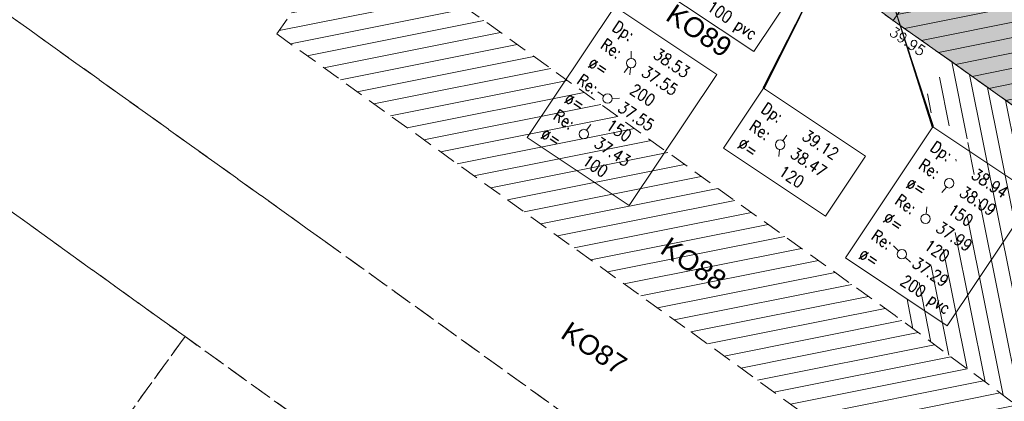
# Model space of a CAD drawing. Header units: metres. Extents: x 1711737 to 1712435, y 9275977 to 9276516.
# Tile 5 of 33: x 1711966 to 1712028, y 9276085 to 9276109. Entities that reach past the tile are written whole.
import ezdxf
from ezdxf.enums import TextEntityAlignment as Align

# ---------------------------------------------------------------- set-up
doc = ezdxf.new("R2010")
doc.units = ezdxf.units.M
doc.header["$LTSCALE"] = 5
doc.header["$PDMODE"] = 32
doc.header["$PDSIZE"] = 0.05
doc.linetypes.add('Parcelle', pattern=[1.2, 0.8, -0.4])
doc.layers.get('0').update_dxf_attribs({"lineweight": 15})
doc.layers.add('_sh_lot1', color=7, linetype='Continuous', lineweight=15, true_color=0xffffd7)
for name, color, linetype, lineweight in [('FA_facade', 7, 'Continuous', 15), ('FA_facade.hah', 147, 'Continuous', 13), ('L6', 11, 'Parcelle', 13), ('L7', 11, 'Continuous', 15), ('MA_assainissement.txt', 5, 'Continuous', 9), ('MR_topo', 7, 'Continuous', 5), ('MR_topo.alt', 7, 'Continuous', 9)]:
    doc.layers.add(name, color=color, linetype=linetype, lineweight=lineweight)
doc.styles.add('Ass-Style', font='simplex.shx')
doc.styles.add('Simplex 1.0', font='Simplex.shx', dxfattribs={"height": 0.2})
doc.styles.get("Standard").update_dxf_attribs({"font": 'arial.ttf'})
pattern_1 = [(11.2999, (1711881.224, 9276159.8023), (-0.186637, 0.934036), [])]

# ---------------------------------------------------------------- blocks, each defined once
blk = doc.blocks.new('PointTopo')
at = {"color": 0}
blk.add_point((0, 0), dxfattribs=at)
at = {"layer": 'MR_topo.alt', "style": 'Simplex 1.0'}
blk.add_attdef('ALT', text='', height=0.65, dxfattribs=at).set_placement((0.25, -0.25), align=Align.TOP_LEFT)
blk = doc.blocks.new('dir_tron')
at = {"color": 0, "flags": 128}
blk.add_lwpolyline([(0.2, 0), (0.5, 0)], dxfattribs=at)
at = {"color": 0}
blk.add_circle((0, 0), 0.2, dxfattribs=at)

msp = doc.modelspace()

# ---------------------------------------------------------------- hatches: boundary and pattern name
at = {"layer": '_sh_lot1'}
h = msp.add_hatch(color=256, dxfattribs=at)
h.dxf.hatch_style = 1
h.paths.add_polyline_path([(1712060.21, 9276112.494), (1712063.879, 9276117.611), (1712050.655, 9276127.449), (1712042.645, 9276133.409), (1712029.933, 9276142.586), (1712016.253, 9276152.398), (1712014.08, 9276153.956), (1712011.331, 9276149.995), (1712001.971, 9276136.535), (1711996.116, 9276127.229), (1712021.306, 9276108.797), (1712024.972, 9276106.21), (1712045.241, 9276091.727), (1712048.931, 9276097.155)], flags=17)
at = {"layer": 'FA_facade.hah'}
h = msp.add_hatch(dxfattribs=at)
h.set_pattern_fill('ANSI31', color=256, scale=0.3)
h.set_pattern_definition(pattern_1)
h.paths.add_polyline_path([(1712041.643, 9276123.542), (1712041.766, 9276123.452), (1712042.509, 9276124.471), (1712042.591, 9276124.415), (1712042.999, 9276124.954), (1712047.238, 9276121.914), (1712047.203, 9276121.865), (1712047.537, 9276121.624), (1712047.57, 9276121.671), (1712050.318, 9276119.653), (1712050.282, 9276119.605), (1712050.636, 9276119.345), (1712050.671, 9276119.393), (1712051.858, 9276118.533), (1712052.085, 9276118.846), (1712052.459, 9276119.362), (1712052.479, 9276119.368), (1712051.868, 9276118.526), (1712053.412, 9276117.407), (1712053.376, 9276117.359), (1712053.713, 9276117.108), (1712053.749, 9276117.158), (1712057.208, 9276114.65), (1712060.099, 9276112.529), (1712060.117, 9276112.556), (1712060.209, 9276112.495), (1712060.302, 9276112.637), (1712060.688, 9276113.113), (1712060.644, 9276113.143), (1712063.63, 9276117.354), (1712063.673, 9276117.323), (1712063.879, 9276117.611), (1712046.624, 9276130.381), (1712042.645, 9276133.409), (1712041.613, 9276132.054), (1712041.693, 9276131.993), (1712040.233, 9276130.075), (1712039.973, 9276129.949), (1712039.662, 9276130.183), (1712036.202, 9276132.791), (1712034.72, 9276130.802), (1712030.267, 9276133.998), (1712029.523, 9276132.996), (1712029.604, 9276132.937), (1712028.789, 9276131.819), (1712027.961, 9276130.852), (1712028.042, 9276130.794), (1712027.247, 9276129.678), (1712027.166, 9276129.736), (1712026.815, 9276129.304), (1712026.107, 9276129.48), (1712024.896, 9276129.779), (1712024.912, 9276129.68), (1712023.473, 9276129.444), (1712023.458, 9276129.536, 0.065326), (1712022.681, 9276129.09, 0.096733), (1712021.801, 9276128.101, 0.084036), (1712021.371, 9276126.965, 0.060373), (1712021.339, 9276125.986, 0.082828), (1712021.651, 9276124.873, 0.075812), (1712022.24, 9276123.992), (1712022.176, 9276123.921), (1712022.7, 9276123.584), (1712022.264, 9276122.986), (1712022.346, 9276122.927), (1712021.531, 9276121.787), (1712021.438, 9276121.853), (1712020.701, 9276120.841), (1712020.809, 9276120.762), (1712019.993, 9276119.637), (1712019.882, 9276119.718), (1712019.111, 9276118.66), (1712019.612, 9276118.286), (1712019.635, 9276118.319), (1712023.638, 9276115.503), (1712023.58, 9276115.42), (1712022.16, 9276113.38), (1712022.589, 9276113.073), (1712022.624, 9276113.122), (1712022.837, 9276112.974), (1712022.894, 9276113.056), (1712023.652, 9276112.527), (1712023.597, 9276112.447), (1712023.789, 9276112.314), (1712021.306, 9276108.797), (1712025.391, 9276105.914), (1712045.241, 9276091.727), (1712045.652, 9276092.274), (1712045.598, 9276092.316), (1712048.67, 9276096.58), (1712048.713, 9276096.54), (1712049.028, 9276096.991), (1712048.989, 9276097.024), (1712049.073, 9276097.163), (1712048.996, 9276097.22), (1712049.027, 9276097.264), (1712047.41, 9276098.444), (1712046.459, 9276099.08), (1712046.191, 9276099.274), (1712044.966, 9276100.138), (1712044.982, 9276100.181), (1712043.595, 9276101.182), (1712043.564, 9276101.165), (1712042.662, 9276101.797), (1712042.69, 9276101.866), (1712042.285, 9276102.162), (1712042.246, 9276102.119), (1712041.613, 9276102.56), (1712041.623, 9276102.595), (1712039.558, 9276104.042), (1712039.583, 9276104.096), (1712039.175, 9276104.39), (1712039.149, 9276104.369), (1712036.44, 9276106.29), (1712036.463, 9276106.337), (1712036.057, 9276106.632), (1712036.001, 9276106.593), (1712035.877, 9276106.694), (1712035.88, 9276106.721), (1712035.643, 9276106.892), (1712035.434, 9276106.604), (1712035.271, 9276106.72), (1712031.921, 9276109.089), (1712031.919, 9276109.535), (1712032.998, 9276111.095), (1712032.875, 9276111.18), (1712033.102, 9276111.509), (1712033.225, 9276111.424), (1712034.406, 9276113.133), (1712034.278, 9276113.221), (1712034.506, 9276113.55), (1712034.633, 9276113.462), (1712035.293, 9276114.417), (1712035.892, 9276113.982), (1712040.048, 9276119.706), (1712039.375, 9276120.172), (1712039.457, 9276120.285), (1712040.065, 9276121.118), (1712039.944, 9276121.206), (1712040.18, 9276121.529), (1712040.3, 9276121.441), (1712041.531, 9276123.129), (1712041.407, 9276123.219)])
h = msp.add_hatch(dxfattribs=at)
h.set_pattern_fill('ANSI31', color=256, scale=0.3)
h.set_pattern_definition(pattern_1)
h.paths.add_polyline_path([(1712021.431, 9276090.115), (1711987.056, 9276114.796), (1711982.321, 9276107.945), (1712008.541, 9276089.055), (1712016.531, 9276083.265), (1712031.241, 9276072.595), (1712036.061, 9276079.305)])
h = msp.add_hatch(dxfattribs=at)
h.set_pattern_fill('ANSI31', color=256, scale=0.3, angle=270)
h.set_pattern_definition([(281.2999, (1711881.224, 9276159.8023), (0.934036, 0.186637), [])])
h.paths.add_polyline_path([(1712036.061, 9276079.305), (1712045.241, 9276091.727), (1712024.972, 9276106.21), (1712022.991, 9276103.485), (1712026.131, 9276101.195), (1712025.211, 9276099.945), (1712027.371, 9276098.345), (1712021.431, 9276090.115)])

# ---------------------------------------------------------------- linework, layer by layer
at = {"layer": 'FA_facade', "flags": 128}
msp.add_lwpolyline([(1712045.241, 9276091.727), (1712025.391, 9276105.914), (1712021.306, 9276108.797), (1712023.789, 9276112.314)], dxfattribs=at)
at = {"layer": 'L6', "ltscale": 0.3, "elevation": 34.565}
for points in [[(1712063.879, 9276117.611), (1712060.21, 9276112.494), (1712048.931, 9276097.155), (1712045.241, 9276091.727), (1712024.972, 9276106.21), (1712021.306, 9276108.797), (1711996.116, 9276127.229), (1712001.971, 9276136.535), (1712011.331, 9276149.995), (1712014.08, 9276153.956), (1712016.253, 9276152.398), (1712029.933, 9276142.586), (1712042.645, 9276133.409), (1712050.655, 9276127.449), (1712063.879, 9276117.611)], [(1711948.151, 9276121.475), (1711950.125, 9276124.469), (1711956.999, 9276136.257), (1711987.056, 9276114.796), (1711982.321, 9276107.945), (1712008.541, 9276089.055), (1712016.531, 9276083.265), (1712031.241, 9276072.595), (1712026.211, 9276065.595), (1712007.971, 9276078.585), (1712005.601, 9276080.275), (1712002.441, 9276082.505), (1711985.221, 9276094.915), (1711948.151, 9276121.475)], [(1712036.061, 9276079.305), (1712021.431, 9276090.115), (1711987.056, 9276114.796), (1711996.116, 9276127.229), (1712021.306, 9276108.797), (1712024.972, 9276106.21), (1712045.241, 9276091.727), (1712036.061, 9276079.305)], [(1712020.351, 9276057.395), (1712008.011, 9276066.185), (1711999.691, 9276072.145), (1711984.901, 9276082.755), (1711983.131, 9276084.025), (1711976.511, 9276088.785), (1711963.301, 9276098.295), (1711955.701, 9276103.725), (1711951.991, 9276099.585), (1711940.201, 9276109.065), (1711948.151, 9276121.475), (1711985.221, 9276094.915), (1712002.441, 9276082.505), (1712005.601, 9276080.275), (1712007.971, 9276078.585), (1712026.211, 9276065.595), (1712020.351, 9276057.395)], [(1712036.061, 9276079.305), (1712021.431, 9276090.115), (1711987.056, 9276114.796), (1711982.321, 9276107.945), (1712008.541, 9276089.055), (1712016.531, 9276083.265), (1712031.241, 9276072.595), (1712036.061, 9276079.305)], [(1711967.191, 9276075.895), (1711945.041, 9276091.785), (1711951.991, 9276099.585), (1711955.701, 9276103.725), (1711963.301, 9276098.295), (1711976.511, 9276088.785), (1711967.191, 9276075.895)], [(1711998.691, 9276053.295), (1711991.611, 9276058.385), (1711988.041, 9276060.945), (1711973.821, 9276071.135), (1711967.191, 9276075.895), (1711976.511, 9276088.785), (1711983.131, 9276084.025), (1711984.901, 9276082.755), (1711999.691, 9276072.145), (1712008.011, 9276066.185), (1712020.351, 9276057.395), (1712011.061, 9276044.385), (1711998.691, 9276053.295)]]:
    msp.add_lwpolyline(points, close=True, dxfattribs=at)
at = {"layer": 'MA_assainissement.txt'}
for points in [[(1712019.805, 9276117.785, 0, 0.15, 0), (1712013.114, 9276104.511, 0, 0, 0)], [(1712019.563, 9276115.303, 0, 0.15, 0), (1712023.816, 9276102.066, 0, 0, 0)]]:
    msp.add_lwpolyline(points, format="xyseb", dxfattribs=at)
for points in [[(1712008.582, 9276114.937), (1712015.029, 9276110.637), (1712012.491, 9276106.83), (1712006.043, 9276111.13)], [(1712003.698, 9276109.677), (1712010.146, 9276105.377), (1712004.611, 9276097.078), (1711998.164, 9276101.379)], [(1712013.114, 9276104.511), (1712019.562, 9276100.211), (1712017.023, 9276096.405), (1712010.576, 9276100.705)], [(1712023.816, 9276102.066), (1712030.264, 9276097.766), (1712024.729, 9276089.467), (1712018.282, 9276093.767)]]:
    msp.add_lwpolyline(points, close=True, dxfattribs=at)

# ---------------------------------------------------------------- block references
at = {"layer": 'MA_assainissement.txt', "xscale": 1.5, "yscale": 1.5}
for p, rotation in [((1712004.738, 9276106.099), 233.3872683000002), ((1712004.738, 9276106.099), 262.8749835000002), ((1712004.738, 9276106.099), 90.56403270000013), ((1712003.24, 9276103.853), 145.5777198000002), ((1712003.24, 9276103.853), 1.823022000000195), ((1712001.741, 9276101.607), 54.64604430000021), ((1712014.154, 9276100.933), 54.55912320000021), ((1712014.154, 9276100.933), 264.4297785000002), ((1712024.856, 9276098.488), 231.9876648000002), ((1712023.358, 9276096.242), 84.42977850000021), ((1712021.859, 9276093.996), 135.6353604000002), ((1712021.859, 9276093.996), 317.6585118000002)]:
    msp.add_blockref('dir_tron', p, dxfattribs=dict(at, rotation=rotation))
at = {"layer": 'MR_topo'}
ref = msp.add_blockref('PointTopo', (1712021.306, 9276108.797, 39.954), dxfattribs=dict(at, rotation=325.532899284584))
ref.add_attrib('ALT', '39.95', dxfattribs={"layer": 'MR_topo.alt', "height": 0.65, "rotation": 325.5329, "style": 'Simplex 1.0'}).set_placement((1712021.371, 9276108.449, 39.954), align=Align.TOP_LEFT)

# ---------------------------------------------------------------- texts
at = {"layer": 'L7'}
for s, p in [('KO89', (1712006.831, 9276108.875, 34.565)), ('KO88', (1712006.481, 9276094.125, 34.565)), ('KO87', (1712000.191, 9276088.765, 34.565))]:
    msp.add_text(s, height=1.25, rotation=326.2999, dxfattribs=at).set_placement(p)
at = {"layer": 'MA_assainissement.txt', "style": 'Ass-Style', "width": 0.85}
for s, p in [('100 pvc', (1712009.454, 9276109.487)), ('Dp:', (1712003.469, 9276108.207)), ('Re:', (1712002.72, 9276107.084)), ('38.53', (1712006.069, 9276106.473)), ('ø=', (1712001.971, 9276105.961)), ('37.55', (1712005.32, 9276105.35)), ('Re:', (1712001.222, 9276104.838)), ('200', (1712004.571, 9276104.227)), ('ø=', (1712000.473, 9276103.715)), ('37.55', (1712003.822, 9276103.104)), ('Dp:', (1712012.885, 9276103.041)), ('Re:', (1711999.724, 9276102.592)), ('150', (1712003.073, 9276101.981)), ('Re:', (1712012.136, 9276101.918)), ('ø=', (1711998.975, 9276101.469)), ('37.43', (1712002.324, 9276100.858)), ('39.12', (1712015.485, 9276101.307)), ('Ø=', (1712011.387, 9276100.795)), ('38.47', (1712014.736, 9276100.184)), ('Dp:', (1712023.587, 9276100.596)), ('100', (1712001.575, 9276099.735)), ('120', (1712013.987, 9276099.061)), ('Re:', (1712022.838, 9276099.473)), ('38.94', (1712026.187, 9276098.862)), ('ø=', (1712022.089, 9276098.35)), ('38.09', (1712025.438, 9276097.739)), ('Re:', (1712021.34, 9276097.227)), ('150', (1712024.689, 9276096.616)), ('Ø=', (1712020.591, 9276096.104)), ('37.99', (1712023.94, 9276095.493)), ('Re:', (1712019.842, 9276094.981)), ('120', (1712023.191, 9276094.37)), ('ø=', (1712019.093, 9276093.857)), ('37.29', (1712022.442, 9276093.247)), ('200 pvc', (1712021.693, 9276092.124))]:
    msp.add_text(s, height=0.75, rotation=326.2999, dxfattribs=at).set_placement(p)

doc.saveas('drawing.dxf')
